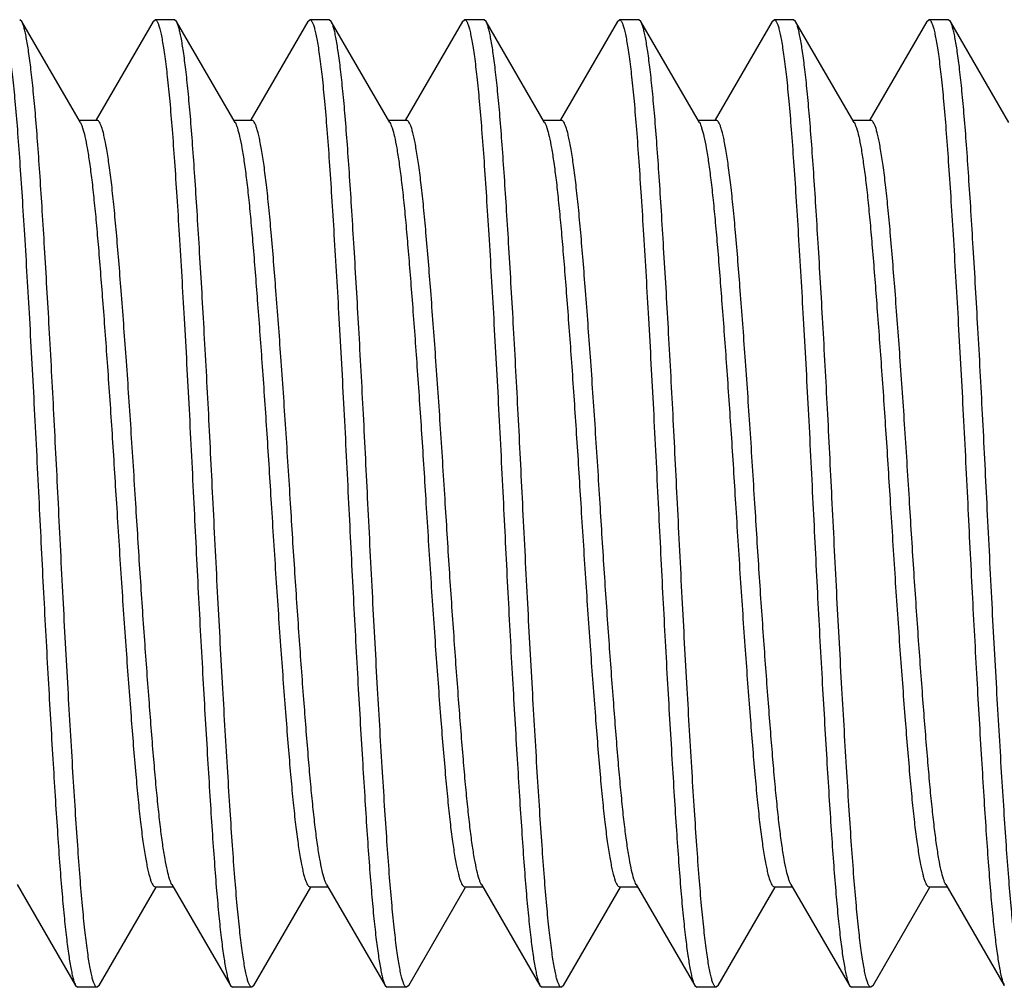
# Model space of a CAD drawing. Header units: millimetres. Extents: x 11.7 to 90.1, y 46 to 94.8.
# Tile 2 of 4: x 21.7 to 26.8, y 62.2 to 67.2. Entities that reach past the tile are written whole.
import ezdxf

# ---------------------------------------------------------------- set-up
doc = ezdxf.new("R2010")
doc.units = ezdxf.units.MM
doc.header["$LTSCALE"] = 9.129936
doc.layers.get('0').update_dxf_attribs({"linetype": 'CONTINUOUS'})

msp = doc.modelspace()

# ---------------------------------------------------------------- linework, layer by layer
at = {"color": 7}
for p, q in [((21.7262, 67.1915), (21.7155, 67.2008)), ((22.029, 66.6695), (21.7262, 67.1915)), ((22.4048, 67.1915), (22.1105, 66.6841)), ((22.4048, 67.1915), (22.4155, 67.2008)), ((22.5155, 67.2008), (22.4155, 67.2008)), ((22.5262, 67.1915), (22.5155, 67.2008)), ((22.829, 66.6695), (22.5262, 67.1915)), ((23.2048, 67.1915), (22.9105, 66.6841)), ((23.2048, 67.1915), (23.2155, 67.2008)), ((23.3155, 67.2008), (23.2155, 67.2008)), ((23.3262, 67.1915), (23.3155, 67.2008)), ((23.629, 66.6695), (23.3262, 67.1915)), ((24.0048, 67.1915), (23.7105, 66.6841)), ((24.0048, 67.1915), (24.0155, 67.2008)), ((24.1155, 67.2008), (24.0155, 67.2008)), ((24.1262, 67.1915), (24.1155, 67.2008)), ((24.429, 66.6695), (24.1262, 67.1915)), ((24.8048, 67.1915), (24.5105, 66.6841)), ((24.8048, 67.1915), (24.8155, 67.2008)), ((24.9155, 67.2008), (24.8155, 67.2008)), ((24.9262, 67.1915), (24.9155, 67.2008)), ((25.229, 66.6695), (24.9262, 67.1915)), ((25.6048, 67.1915), (25.3105, 66.6841)), ((25.6048, 67.1915), (25.6155, 67.2008)), ((25.7155, 67.2008), (25.6155, 67.2008)), ((25.7262, 67.1915), (25.7155, 67.2008)), ((26.029, 66.6695), (25.7262, 67.1915)), ((26.4048, 67.1915), (26.1105, 66.6841)), ((26.4048, 67.1915), (26.4155, 67.2008)), ((26.5155, 67.2008), (26.4155, 67.2008)), ((26.5262, 67.1915), (26.5155, 67.2008)), ((26.829, 66.6695), (26.5262, 67.1915)), ((22.0222, 66.6811), (22.1155, 66.6811)), ((22.8222, 66.6811), (22.9155, 66.6811)), ((23.6222, 66.6811), (23.7155, 66.6811)), ((24.4222, 66.6811), (24.5155, 66.6811)), ((25.2222, 66.6811), (25.3155, 66.6811)), ((26.0222, 66.6811), (26.1155, 66.6811)), ((21.702, 62.7321), (22.0048, 62.21)), ((22.1262, 62.21), (22.4205, 62.7175)), ((22.4155, 62.7204), (22.5088, 62.7204)), ((22.502, 62.7321), (22.8048, 62.21)), ((22.9262, 62.21), (23.2205, 62.7175)), ((23.2155, 62.7204), (23.3088, 62.7204)), ((23.302, 62.7321), (23.6048, 62.21)), ((23.7262, 62.21), (24.0205, 62.7175)), ((24.0155, 62.7204), (24.1088, 62.7204)), ((24.102, 62.7321), (24.4048, 62.21)), ((24.5262, 62.21), (24.8205, 62.7175)), ((24.8155, 62.7204), (24.9088, 62.7204)), ((24.902, 62.7321), (25.2048, 62.21)), ((25.3262, 62.21), (25.6205, 62.7175)), ((25.6155, 62.7204), (25.7088, 62.7204)), ((25.702, 62.7321), (26.0048, 62.21)), ((26.1262, 62.21), (26.4205, 62.7175)), ((26.4155, 62.7204), (26.5088, 62.7204)), ((26.502, 62.7321), (26.8048, 62.21)), ((22.0048, 62.21), (22.0155, 62.2008)), ((22.1155, 62.2008), (22.0155, 62.2008)), ((22.1262, 62.21), (22.1155, 62.2008)), ((22.8048, 62.21), (22.8155, 62.2008)), ((22.9155, 62.2008), (22.8155, 62.2008)), ((22.9262, 62.21), (22.9155, 62.2008)), ((23.6048, 62.21), (23.6155, 62.2008)), ((23.7155, 62.2008), (23.6155, 62.2008)), ((23.7262, 62.21), (23.7156, 62.2008)), ((24.4048, 62.21), (24.4155, 62.2008)), ((24.5155, 62.2008), (24.4155, 62.2008)), ((24.5262, 62.21), (24.5155, 62.2008)), ((25.2049, 62.21), (25.2155, 62.2008)), ((25.3155, 62.2008), (25.2155, 62.2008)), ((25.3262, 62.21), (25.3155, 62.2008)), ((26.0048, 62.21), (26.0155, 62.2008)), ((26.1155, 62.2008), (26.0155, 62.2008)), ((26.1262, 62.21), (26.1155, 62.2008))]:
    msp.add_line(p, q, dxfattribs=at)
for points, knots in [([(21.6155, 67.2008), (21.6177, 67.2008), (21.6214, 67.1984), (21.6249, 67.1937), (21.6294, 67.1858), (21.6347, 67.172), (21.6408, 67.1509), (21.6469, 67.124), (21.6532, 67.0913), (21.6596, 67.0528), (21.6686, 66.9903), (21.6795, 66.8986), (21.6919, 66.7729), (21.7041, 66.6272), (21.7161, 66.4629), (21.7281, 66.2817), (21.745, 66.0113), (21.7666, 65.6453), (21.7917, 65.1823), (21.8075, 64.8634), (21.8155, 64.7008)], [0, 0, 0, 0, 0.00269, 0.004614, 0.007034, 0.013492, 0.022194, 0.033171, 0.046424, 0.061938, 0.079679, 0.121686, 0.172079, 0.230389, 0.296074, 0.368509, 0.447006, 0.61913, 0.80584, 1, 1, 1, 1]), ([(21.9155, 64.7008), (21.9079, 64.8545), (21.893, 65.1568), (21.8692, 65.5972), (21.8488, 65.9474), (21.8328, 66.2085), (21.8213, 66.386), (21.81, 66.549), (21.7986, 66.6961), (21.7869, 66.826), (21.7751, 66.9376), (21.7632, 67.03), (21.7528, 67.0946), (21.7443, 67.136), (21.7385, 67.1593), (21.7328, 67.1774), (21.7285, 67.1875), (21.7262, 67.1915)], [0, 0, 0, 0, 0.184709, 0.363092, 0.529044, 0.605557, 0.676878, 0.742393, 0.801554, 0.853855, 0.898869, 0.936219, 0.965621, 0.977271, 0.986873, 0.994436, 1, 1, 1, 1]), ([(22.4155, 67.2008), (22.4177, 67.2008), (22.4214, 67.1984), (22.4249, 67.1937), (22.4294, 67.1858), (22.4347, 67.172), (22.4408, 67.1509), (22.4469, 67.124), (22.4532, 67.0913), (22.4596, 67.0528), (22.4686, 66.9903), (22.4795, 66.8986), (22.4919, 66.7729), (22.5041, 66.6272), (22.5161, 66.4629), (22.5281, 66.2817), (22.545, 66.0113), (22.5665, 65.6453), (22.5917, 65.1823), (22.6075, 64.8634), (22.6155, 64.7008)], [0, 0, 0, 0, 0.002692, 0.004616, 0.007037, 0.013495, 0.022198, 0.033174, 0.046427, 0.061941, 0.079682, 0.121689, 0.172082, 0.230392, 0.296076, 0.368511, 0.447008, 0.619131, 0.805841, 1, 1, 1, 1]), ([(22.7155, 64.7008), (22.7079, 64.8545), (22.693, 65.1568), (22.6692, 65.5972), (22.6488, 65.9474), (22.6328, 66.2085), (22.6213, 66.386), (22.61, 66.549), (22.5986, 66.6961), (22.5869, 66.826), (22.5751, 66.9376), (22.5632, 67.03), (22.5528, 67.0946), (22.5443, 67.136), (22.5385, 67.1593), (22.5328, 67.1774), (22.5285, 67.1875), (22.5262, 67.1915)], [0, 0, 0, 0, 0.184709, 0.363093, 0.529045, 0.605558, 0.676879, 0.742394, 0.801555, 0.853856, 0.898871, 0.936221, 0.965623, 0.977272, 0.986874, 0.994436, 1, 1, 1, 1]), ([(23.2155, 67.2008), (23.2177, 67.2008), (23.2214, 67.1984), (23.2249, 67.1937), (23.2294, 67.1858), (23.2347, 67.172), (23.2408, 67.1509), (23.2469, 67.124), (23.2532, 67.0913), (23.2596, 67.0528), (23.2686, 66.9903), (23.2795, 66.8986), (23.2919, 66.7729), (23.3041, 66.6272), (23.3161, 66.4629), (23.3281, 66.2817), (23.345, 66.0113), (23.3665, 65.6453), (23.3917, 65.1823), (23.4075, 64.8634), (23.4155, 64.7008)], [0, 0, 0, 0, 0.002692, 0.004616, 0.007037, 0.013496, 0.022198, 0.033174, 0.046428, 0.061942, 0.079682, 0.121689, 0.172081, 0.230392, 0.296076, 0.368511, 0.447008, 0.619131, 0.805841, 1, 1, 1, 1]), ([(23.5155, 64.7008), (23.5079, 64.8545), (23.493, 65.1568), (23.4692, 65.5972), (23.4487, 65.9474), (23.4328, 66.2085), (23.4213, 66.386), (23.41, 66.549), (23.3986, 66.6961), (23.3869, 66.826), (23.3751, 66.9376), (23.3632, 67.03), (23.3528, 67.0946), (23.3443, 67.136), (23.3385, 67.1593), (23.3328, 67.1774), (23.3285, 67.1875), (23.3262, 67.1915)], [0, 0, 0, 0, 0.184709, 0.363092, 0.529045, 0.605558, 0.676879, 0.742394, 0.801555, 0.853856, 0.898871, 0.936221, 0.965623, 0.977272, 0.986874, 0.994436, 1, 1, 1, 1]), ([(24.0155, 67.2008), (24.0177, 67.2008), (24.0214, 67.1984), (24.0249, 67.1937), (24.0294, 67.1858), (24.0347, 67.172), (24.0408, 67.1509), (24.0469, 67.124), (24.0532, 67.0913), (24.0596, 67.0528), (24.0686, 66.9903), (24.0795, 66.8986), (24.0919, 66.7729), (24.1041, 66.6272), (24.1161, 66.4629), (24.1281, 66.2817), (24.145, 66.0113), (24.1665, 65.6453), (24.1917, 65.1823), (24.2075, 64.8634), (24.2155, 64.7008)], [0, 0, 0, 0, 0.002693, 0.004618, 0.007038, 0.013496, 0.022198, 0.033174, 0.046427, 0.061941, 0.079682, 0.121688, 0.172081, 0.230391, 0.296076, 0.368511, 0.447008, 0.619131, 0.805841, 1, 1, 1, 1]), ([(24.3155, 64.7008), (24.3079, 64.8545), (24.293, 65.1568), (24.2692, 65.5972), (24.2487, 65.9474), (24.2328, 66.2085), (24.2213, 66.386), (24.21, 66.549), (24.1986, 66.6961), (24.1869, 66.826), (24.1751, 66.9376), (24.1632, 67.03), (24.1528, 67.0946), (24.1443, 67.136), (24.1385, 67.1593), (24.1328, 67.1774), (24.1285, 67.1875), (24.1262, 67.1915)], [0, 0, 0, 0, 0.184709, 0.363092, 0.529044, 0.605558, 0.676878, 0.742393, 0.801554, 0.853855, 0.89887, 0.93622, 0.965622, 0.977272, 0.986874, 0.994436, 1, 1, 1, 1]), ([(24.8155, 67.2008), (24.8177, 67.2008), (24.8214, 67.1984), (24.8249, 67.1937), (24.8294, 67.1858), (24.8347, 67.172), (24.8408, 67.1509), (24.8469, 67.124), (24.8532, 67.0913), (24.8596, 67.0528), (24.8686, 66.9903), (24.8795, 66.8986), (24.8919, 66.7729), (24.9041, 66.6272), (24.9161, 66.4629), (24.9281, 66.2817), (24.945, 66.0113), (24.9665, 65.6453), (24.9917, 65.1823), (25.0075, 64.8634), (25.0155, 64.7008)], [0, 0, 0, 0, 0.002692, 0.004616, 0.007037, 0.013496, 0.022198, 0.033174, 0.046428, 0.061942, 0.079682, 0.121689, 0.172081, 0.230392, 0.296076, 0.368511, 0.447008, 0.619131, 0.805841, 1, 1, 1, 1]), ([(25.1155, 64.7008), (25.1079, 64.8545), (25.093, 65.1568), (25.0692, 65.5972), (25.0487, 65.9474), (25.0328, 66.2085), (25.0213, 66.386), (25.01, 66.549), (24.9986, 66.6961), (24.9869, 66.826), (24.9751, 66.9376), (24.9632, 67.03), (24.9528, 67.0946), (24.9443, 67.136), (24.9385, 67.1593), (24.9328, 67.1774), (24.9285, 67.1875), (24.9262, 67.1915)], [0, 0, 0, 0, 0.184709, 0.363092, 0.529045, 0.605558, 0.676879, 0.742394, 0.801555, 0.853856, 0.89887, 0.93622, 0.965622, 0.977272, 0.986874, 0.994436, 1, 1, 1, 1]), ([(25.6155, 67.2008), (25.6177, 67.2008), (25.6214, 67.1984), (25.6249, 67.1937), (25.6294, 67.1858), (25.6347, 67.172), (25.6408, 67.1509), (25.6469, 67.124), (25.6532, 67.0913), (25.6596, 67.0528), (25.6686, 66.9903), (25.6795, 66.8986), (25.6919, 66.7729), (25.7041, 66.6272), (25.7161, 66.4629), (25.7281, 66.2817), (25.745, 66.0113), (25.7665, 65.6453), (25.7917, 65.1823), (25.8075, 64.8634), (25.8155, 64.7008)], [0, 0, 0, 0, 0.002692, 0.004616, 0.007037, 0.013495, 0.022198, 0.033174, 0.046427, 0.061941, 0.079682, 0.121689, 0.172081, 0.230391, 0.296076, 0.368511, 0.447008, 0.619131, 0.805841, 1, 1, 1, 1]), ([(25.9155, 64.7008), (25.9079, 64.8545), (25.893, 65.1568), (25.8692, 65.5972), (25.8487, 65.9474), (25.8328, 66.2085), (25.8213, 66.386), (25.81, 66.549), (25.7986, 66.6961), (25.7869, 66.826), (25.7751, 66.9376), (25.7632, 67.03), (25.7528, 67.0946), (25.7443, 67.136), (25.7385, 67.1593), (25.7328, 67.1774), (25.7285, 67.1875), (25.7262, 67.1915)], [0, 0, 0, 0, 0.184709, 0.363093, 0.529045, 0.605558, 0.676879, 0.742394, 0.801556, 0.853856, 0.898871, 0.936221, 0.965623, 0.977272, 0.986874, 0.994436, 1, 1, 1, 1]), ([(26.4155, 67.2008), (26.4177, 67.2008), (26.4214, 67.1984), (26.4249, 67.1937), (26.4294, 67.1858), (26.4347, 67.172), (26.4408, 67.1509), (26.4469, 67.124), (26.4532, 67.0913), (26.4596, 67.0528), (26.4686, 66.9903), (26.4795, 66.8986), (26.4919, 66.7729), (26.5041, 66.6272), (26.5161, 66.4629), (26.5281, 66.2817), (26.545, 66.0113), (26.5665, 65.6453), (26.5917, 65.1823), (26.6075, 64.8634), (26.6155, 64.7008)], [0, 0, 0, 0, 0.002692, 0.004616, 0.007037, 0.013495, 0.022197, 0.033174, 0.046427, 0.061941, 0.079682, 0.121688, 0.172081, 0.230391, 0.296076, 0.368511, 0.447008, 0.619131, 0.805841, 1, 1, 1, 1]), ([(26.7155, 64.7008), (26.7079, 64.8545), (26.693, 65.1568), (26.6692, 65.5972), (26.6487, 65.9474), (26.6328, 66.2085), (26.6213, 66.386), (26.61, 66.549), (26.5986, 66.6961), (26.5869, 66.826), (26.5751, 66.9376), (26.5632, 67.03), (26.5528, 67.0946), (26.5443, 67.136), (26.5385, 67.1593), (26.5328, 67.1774), (26.5285, 67.1875), (26.5262, 67.1915)], [0, 0, 0, 0, 0.184709, 0.363092, 0.529044, 0.605557, 0.676878, 0.742393, 0.801554, 0.853855, 0.89887, 0.936219, 0.965621, 0.977272, 0.986874, 0.994436, 1, 1, 1, 1]), ([(22.3155, 64.7008), (22.3075, 64.8296), (22.2917, 65.0822), (22.2666, 65.449), (22.245, 65.7389), (22.2281, 65.9531), (22.2161, 66.0966), (22.2041, 66.2268), (22.192, 66.3422), (22.1795, 66.4419), (22.1685, 66.5145), (22.1595, 66.564), (22.1532, 66.5944), (22.1469, 66.6204), (22.1407, 66.6417), (22.1345, 66.6586), (22.1282, 66.672), (22.1207, 66.6811), (22.1155, 66.6811)], [0, 0, 0, 0, 0.193729, 0.380047, 0.551832, 0.630188, 0.70251, 0.768105, 0.826371, 0.87676, 0.918831, 0.936625, 0.952213, 0.965571, 0.976686, 0.985562, 0.992261, 1, 1, 1, 1]), ([(23.1155, 64.7008), (23.1075, 64.8296), (23.0917, 65.0822), (23.0666, 65.449), (23.0414, 65.787), (23.0209, 66.0447), (23.0041, 66.2268), (22.992, 66.3422), (22.9795, 66.4419), (22.9685, 66.5145), (22.9595, 66.564), (22.9532, 66.5944), (22.9469, 66.6204), (22.9408, 66.6417), (22.9345, 66.6586), (22.9282, 66.672), (22.9206, 66.6811), (22.9155, 66.6811)], [0, 0, 0, 0, 0.193726, 0.380042, 0.551825, 0.702501, 0.768095, 0.82636, 0.876748, 0.918817, 0.936611, 0.952198, 0.965556, 0.976671, 0.985548, 0.992252, 1, 1, 1, 1]), ([(23.9155, 64.7008), (23.9075, 64.8296), (23.8917, 65.0822), (23.8666, 65.449), (23.8414, 65.787), (23.8209, 66.0447), (23.8041, 66.2268), (23.792, 66.3422), (23.7795, 66.4419), (23.7685, 66.5145), (23.7595, 66.564), (23.7532, 66.5944), (23.7469, 66.6204), (23.7408, 66.6417), (23.7345, 66.6586), (23.7281, 66.672), (23.7206, 66.6811), (23.7155, 66.6811)], [0, 0, 0, 0, 0.193726, 0.380042, 0.551825, 0.7025, 0.768094, 0.826359, 0.876747, 0.918817, 0.93661, 0.952197, 0.965555, 0.97667, 0.985548, 0.992251, 1, 1, 1, 1]), ([(24.7155, 64.7008), (24.7075, 64.8296), (24.6917, 65.0822), (24.6666, 65.449), (24.645, 65.7389), (24.6281, 65.9531), (24.6161, 66.0966), (24.6041, 66.2268), (24.592, 66.3422), (24.5795, 66.4419), (24.5685, 66.5145), (24.5595, 66.564), (24.5532, 66.5944), (24.5469, 66.6204), (24.5408, 66.6417), (24.5345, 66.6586), (24.5282, 66.672), (24.5207, 66.6811), (24.5155, 66.6811)], [0, 0, 0, 0, 0.193728, 0.380045, 0.551829, 0.630185, 0.702507, 0.768101, 0.826367, 0.876755, 0.918826, 0.936619, 0.952207, 0.965565, 0.976679, 0.985556, 0.992257, 1, 1, 1, 1]), ([(25.5155, 64.7008), (25.5075, 64.8296), (25.4917, 65.0822), (25.4666, 65.449), (25.4414, 65.787), (25.4209, 66.0447), (25.4041, 66.2268), (25.392, 66.3422), (25.3795, 66.4419), (25.3685, 66.5145), (25.3595, 66.564), (25.3532, 66.5944), (25.3469, 66.6204), (25.3408, 66.6417), (25.3345, 66.6586), (25.3281, 66.672), (25.3206, 66.6811), (25.3155, 66.6811)], [0, 0, 0, 0, 0.193726, 0.380042, 0.551824, 0.7025, 0.768094, 0.826359, 0.876747, 0.918816, 0.93661, 0.952196, 0.965554, 0.976669, 0.985547, 0.992251, 1, 1, 1, 1]), ([(26.3155, 64.7008), (26.3075, 64.8296), (26.2917, 65.0822), (26.2666, 65.449), (26.2414, 65.787), (26.2209, 66.0447), (26.2041, 66.2268), (26.192, 66.3422), (26.1795, 66.4419), (26.1685, 66.5145), (26.1595, 66.564), (26.1532, 66.5944), (26.1469, 66.6204), (26.1408, 66.6417), (26.1346, 66.6586), (26.1282, 66.672), (26.1207, 66.6811), (26.1155, 66.6811)], [0, 0, 0, 0, 0.193727, 0.380044, 0.551827, 0.702503, 0.768098, 0.826363, 0.876752, 0.918822, 0.936615, 0.952201, 0.965558, 0.976672, 0.985548, 0.992251, 1, 1, 1, 1]), ([(22.029, 66.6694), (22.0312, 66.6656), (22.0354, 66.6565), (22.0438, 66.6327), (22.0539, 66.5927), (22.0655, 66.5329), (22.0772, 66.4579), (22.0889, 66.3682), (22.1003, 66.2646), (22.1115, 66.148), (22.127, 65.9694), (22.1463, 65.7216), (22.1699, 65.4008), (22.1933, 65.0568), (22.208, 64.8207), (22.2155, 64.7008)], [0, 0, 0, 0, 0.006651, 0.015218, 0.038228, 0.069035, 0.107467, 0.153233, 0.205986, 0.265302, 0.330706, 0.477593, 0.641794, 0.817886, 1, 1, 1, 1]), ([(22.829, 66.6694), (22.8312, 66.6656), (22.8354, 66.6565), (22.8438, 66.6327), (22.8539, 66.5927), (22.8655, 66.5329), (22.8772, 66.4579), (22.8889, 66.3682), (22.9003, 66.2646), (22.9115, 66.148), (22.927, 65.9694), (22.9463, 65.7216), (22.9699, 65.4008), (22.9933, 65.0568), (23.008, 64.8207), (23.0155, 64.7008)], [0, 0, 0, 0, 0.006652, 0.015218, 0.038228, 0.069035, 0.107468, 0.153234, 0.205987, 0.265303, 0.330707, 0.477594, 0.641795, 0.817887, 1, 1, 1, 1]), ([(23.629, 66.6694), (23.6312, 66.6656), (23.6354, 66.6565), (23.6438, 66.6327), (23.6539, 66.5927), (23.6655, 66.5329), (23.6772, 66.4579), (23.6889, 66.3682), (23.7003, 66.2646), (23.7115, 66.148), (23.7227, 66.0193), (23.734, 65.8796), (23.7498, 65.6749), (23.7699, 65.4008), (23.7933, 65.0568), (23.808, 64.8207), (23.8155, 64.7008)], [0, 0, 0, 0, 0.006652, 0.015219, 0.038228, 0.069034, 0.107466, 0.153232, 0.205986, 0.265302, 0.330706, 0.401663, 0.477593, 0.641795, 0.817886, 1, 1, 1, 1]), ([(24.429, 66.6694), (24.4312, 66.6656), (24.4354, 66.6565), (24.4438, 66.6327), (24.4539, 66.5927), (24.4655, 66.5329), (24.4772, 66.4579), (24.4889, 66.3682), (24.5003, 66.2646), (24.5115, 66.148), (24.5227, 66.0193), (24.534, 65.8796), (24.5498, 65.6749), (24.5699, 65.4008), (24.5933, 65.0568), (24.608, 64.8207), (24.6155, 64.7008)], [0, 0, 0, 0, 0.006651, 0.015217, 0.038228, 0.069035, 0.107468, 0.153233, 0.205987, 0.265302, 0.330706, 0.401664, 0.477593, 0.641795, 0.817887, 1, 1, 1, 1]), ([(25.229, 66.6694), (25.2312, 66.6656), (25.2354, 66.6565), (25.2438, 66.6327), (25.2539, 66.5927), (25.2655, 66.5329), (25.2772, 66.4579), (25.2889, 66.3682), (25.3003, 66.2646), (25.3115, 66.148), (25.327, 65.9694), (25.3464, 65.7216), (25.3699, 65.4008), (25.3933, 65.0568), (25.408, 64.8207), (25.4155, 64.7008)], [0, 0, 0, 0, 0.00665, 0.015216, 0.038226, 0.069033, 0.107466, 0.153232, 0.205985, 0.265301, 0.330705, 0.477592, 0.641794, 0.817886, 1, 1, 1, 1]), ([(26.029, 66.6694), (26.0312, 66.6656), (26.0354, 66.6565), (26.0438, 66.6327), (26.0539, 66.5927), (26.0655, 66.5329), (26.0772, 66.4579), (26.0889, 66.3682), (26.1003, 66.2646), (26.1115, 66.148), (26.127, 65.9694), (26.1463, 65.7216), (26.1699, 65.4008), (26.1933, 65.0568), (26.208, 64.8207), (26.2155, 64.7008)], [0, 0, 0, 0, 0.006652, 0.015219, 0.038228, 0.069034, 0.107467, 0.153234, 0.205987, 0.265303, 0.330707, 0.477594, 0.641795, 0.817887, 1, 1, 1, 1]), ([(21.8155, 64.7008), (21.8231, 64.547), (21.838, 64.2447), (21.8618, 63.8043), (21.8823, 63.4541), (21.8983, 63.193), (21.9097, 63.0155), (21.921, 62.8525), (21.9324, 62.7054), (21.9441, 62.5755), (21.956, 62.4639), (21.9679, 62.3715), (21.9783, 62.3069), (21.9868, 62.2656), (21.9925, 62.2422), (21.9982, 62.2242), (22.0025, 62.214), (22.0048, 62.21)], [0, 0, 0, 0, 0.184709, 0.363093, 0.529045, 0.605558, 0.676879, 0.742394, 0.801556, 0.853856, 0.898871, 0.936221, 0.965623, 0.977273, 0.986874, 0.994436, 1, 1, 1, 1]), ([(22.1156, 62.2008), (22.1133, 62.2008), (22.1096, 62.2032), (22.1061, 62.2078), (22.1016, 62.2157), (22.0963, 62.2295), (22.0903, 62.2506), (22.0841, 62.2775), (22.0778, 62.3103), (22.0715, 62.3487), (22.0625, 62.4112), (22.0515, 62.5029), (22.0391, 62.6287), (22.0269, 62.7744), (22.015, 62.9386), (22.0029, 63.1199), (21.986, 63.3902), (21.9645, 63.7562), (21.9393, 64.2192), (21.9236, 64.5382), (21.9155, 64.7008)], [0, 0, 0, 0, 0.002694, 0.004618, 0.007039, 0.013497, 0.022199, 0.033175, 0.046428, 0.061942, 0.079682, 0.121689, 0.172082, 0.230392, 0.296076, 0.368511, 0.447008, 0.619131, 0.805841, 1, 1, 1, 1]), ([(22.2155, 64.7008), (22.2236, 64.572), (22.2393, 64.3193), (22.2645, 63.9525), (22.2896, 63.6145), (22.3102, 63.3569), (22.327, 63.1747), (22.3391, 63.0593), (22.3515, 62.9596), (22.3625, 62.887), (22.3715, 62.8376), (22.3778, 62.8071), (22.3841, 62.7811), (22.3903, 62.7598), (22.3965, 62.7429), (22.4029, 62.7295), (22.4104, 62.7204), (22.4155, 62.7204)], [0, 0, 0, 0, 0.193728, 0.380045, 0.551829, 0.702507, 0.768101, 0.826366, 0.876755, 0.918825, 0.936619, 0.952206, 0.965564, 0.976679, 0.985555, 0.992256, 1, 1, 1, 1]), ([(22.502, 62.7321), (22.4998, 62.7359), (22.4956, 62.745), (22.4872, 62.7688), (22.4771, 62.8088), (22.4655, 62.8686), (22.4538, 62.9437), (22.4422, 63.0333), (22.4308, 63.1369), (22.4195, 63.2535), (22.404, 63.4321), (22.3847, 63.6799), (22.3611, 64.0007), (22.3377, 64.3448), (22.323, 64.5808), (22.3155, 64.7008)], [0, 0, 0, 0, 0.006651, 0.015218, 0.038229, 0.069036, 0.107468, 0.153234, 0.205987, 0.265303, 0.330707, 0.477594, 0.641795, 0.817887, 1, 1, 1, 1]), ([(22.6155, 64.7008), (22.6231, 64.547), (22.638, 64.2447), (22.6618, 63.8043), (22.6823, 63.4541), (22.6983, 63.193), (22.7097, 63.0155), (22.721, 62.8525), (22.7324, 62.7054), (22.7441, 62.5755), (22.756, 62.4639), (22.7679, 62.3715), (22.7783, 62.3069), (22.7868, 62.2656), (22.7925, 62.2422), (22.7982, 62.2242), (22.8025, 62.214), (22.8048, 62.21)], [0, 0, 0, 0, 0.184709, 0.363093, 0.529045, 0.605559, 0.67688, 0.742394, 0.801556, 0.853856, 0.898871, 0.936221, 0.965623, 0.977273, 0.986874, 0.994436, 1, 1, 1, 1]), ([(22.9155, 62.2008), (22.9133, 62.2008), (22.9096, 62.2032), (22.9061, 62.2078), (22.9016, 62.2157), (22.8963, 62.2295), (22.8903, 62.2506), (22.8841, 62.2775), (22.8778, 62.3103), (22.8715, 62.3487), (22.8625, 62.4112), (22.8515, 62.5029), (22.8391, 62.6287), (22.8269, 62.7744), (22.815, 62.9386), (22.8029, 63.1199), (22.786, 63.3902), (22.7645, 63.7562), (22.7393, 64.2192), (22.7236, 64.5382), (22.7155, 64.7008)], [0, 0, 0, 0, 0.002693, 0.004618, 0.007038, 0.013497, 0.022198, 0.033174, 0.046427, 0.061941, 0.079682, 0.121689, 0.172081, 0.230391, 0.296076, 0.368511, 0.447008, 0.619131, 0.805841, 1, 1, 1, 1]), ([(23.0155, 64.7008), (23.0236, 64.572), (23.0393, 64.3193), (23.0645, 63.9525), (23.086, 63.6626), (23.1029, 63.4484), (23.115, 63.3049), (23.127, 63.1747), (23.1391, 63.0593), (23.1515, 62.9596), (23.1625, 62.887), (23.1715, 62.8376), (23.1779, 62.8071), (23.1842, 62.7811), (23.1903, 62.7598), (23.1965, 62.7429), (23.2029, 62.7295), (23.2104, 62.7204), (23.2155, 62.7204)], [0, 0, 0, 0, 0.193729, 0.380048, 0.551833, 0.63019, 0.702512, 0.768107, 0.826372, 0.876761, 0.918831, 0.936626, 0.952214, 0.965573, 0.976687, 0.985563, 0.992262, 1, 1, 1, 1]), ([(23.302, 62.7321), (23.2998, 62.7359), (23.2956, 62.745), (23.2872, 62.7688), (23.2772, 62.8088), (23.2655, 62.8686), (23.2538, 62.9437), (23.2422, 63.0333), (23.2308, 63.1369), (23.2195, 63.2535), (23.204, 63.4321), (23.1847, 63.6799), (23.1611, 64.0007), (23.1377, 64.3448), (23.123, 64.5808), (23.1155, 64.7008)], [0, 0, 0, 0, 0.006649, 0.015214, 0.038224, 0.069031, 0.107464, 0.15323, 0.205984, 0.2653, 0.330704, 0.477591, 0.641793, 0.817886, 1, 1, 1, 1]), ([(23.4155, 64.7008), (23.4231, 64.547), (23.438, 64.2447), (23.4618, 63.8043), (23.4823, 63.4541), (23.4983, 63.193), (23.5097, 63.0155), (23.521, 62.8525), (23.5324, 62.7054), (23.5441, 62.5755), (23.556, 62.4639), (23.5679, 62.3715), (23.5783, 62.3069), (23.5868, 62.2656), (23.5925, 62.2422), (23.5982, 62.2242), (23.6025, 62.214), (23.6048, 62.21)], [0, 0, 0, 0, 0.184709, 0.363093, 0.529045, 0.605558, 0.676879, 0.742394, 0.801556, 0.853856, 0.898871, 0.936221, 0.965623, 0.977273, 0.986874, 0.994436, 1, 1, 1, 1]), ([(23.7156, 62.2008), (23.7133, 62.2008), (23.7096, 62.2032), (23.7061, 62.2078), (23.7016, 62.2157), (23.6964, 62.2295), (23.6903, 62.2506), (23.6841, 62.2775), (23.6778, 62.3103), (23.6715, 62.3487), (23.6625, 62.4112), (23.6515, 62.5029), (23.6391, 62.6287), (23.6269, 62.7744), (23.615, 62.9386), (23.6029, 63.1199), (23.586, 63.3902), (23.5645, 63.7562), (23.5393, 64.2192), (23.5236, 64.5382), (23.5155, 64.7008)], [0, 0, 0, 0, 0.002693, 0.004617, 0.007038, 0.013496, 0.022198, 0.033175, 0.046428, 0.061942, 0.079682, 0.121689, 0.172082, 0.230392, 0.296077, 0.368511, 0.447008, 0.619131, 0.805841, 1, 1, 1, 1]), ([(23.8155, 64.7008), (23.8236, 64.572), (23.8393, 64.3193), (23.8645, 63.9525), (23.8896, 63.6145), (23.9102, 63.3569), (23.9269, 63.1747), (23.9391, 63.0593), (23.9515, 62.9596), (23.9625, 62.887), (23.9715, 62.8376), (23.9779, 62.8071), (23.9842, 62.7811), (23.9903, 62.7598), (23.9965, 62.7429), (24.0029, 62.7295), (24.0104, 62.7204), (24.0155, 62.7204)], [0, 0, 0, 0, 0.193728, 0.380045, 0.551829, 0.702506, 0.7681, 0.826366, 0.876754, 0.918825, 0.936619, 0.952206, 0.965564, 0.976679, 0.985555, 0.992257, 1, 1, 1, 1]), ([(24.102, 62.7321), (24.0998, 62.7359), (24.0956, 62.745), (24.0872, 62.7688), (24.0772, 62.8088), (24.0655, 62.8686), (24.0538, 62.9437), (24.0422, 63.0333), (24.0308, 63.1369), (24.0195, 63.2535), (24.004, 63.4321), (23.9847, 63.6799), (23.9611, 64.0007), (23.9377, 64.3448), (23.923, 64.5808), (23.9155, 64.7008)], [0, 0, 0, 0, 0.006649, 0.015214, 0.038223, 0.06903, 0.107464, 0.15323, 0.205983, 0.265299, 0.330703, 0.47759, 0.641793, 0.817886, 1, 1, 1, 1]), ([(24.2155, 64.7008), (24.2231, 64.547), (24.238, 64.2447), (24.2618, 63.8043), (24.2823, 63.4541), (24.2983, 63.193), (24.3097, 63.0155), (24.321, 62.8525), (24.3324, 62.7054), (24.3441, 62.5755), (24.356, 62.4639), (24.3679, 62.3715), (24.3783, 62.3069), (24.3868, 62.2656), (24.3925, 62.2422), (24.3982, 62.2242), (24.4025, 62.214), (24.4048, 62.21)], [0, 0, 0, 0, 0.184709, 0.363093, 0.529045, 0.605558, 0.676879, 0.742394, 0.801556, 0.853856, 0.898871, 0.936221, 0.965623, 0.977273, 0.986874, 0.994436, 1, 1, 1, 1]), ([(24.5156, 62.2008), (24.5133, 62.2008), (24.5096, 62.2032), (24.5061, 62.2078), (24.5016, 62.2157), (24.4964, 62.2295), (24.4903, 62.2506), (24.4841, 62.2775), (24.4778, 62.3103), (24.4715, 62.3487), (24.4625, 62.4112), (24.4515, 62.5029), (24.4391, 62.6287), (24.4269, 62.7744), (24.415, 62.9386), (24.4029, 63.1199), (24.386, 63.3902), (24.3645, 63.7562), (24.3393, 64.2192), (24.3236, 64.5382), (24.3155, 64.7008)], [0, 0, 0, 0, 0.00269, 0.004613, 0.007034, 0.013492, 0.022195, 0.033171, 0.046425, 0.061939, 0.079679, 0.121686, 0.172079, 0.230389, 0.296074, 0.368509, 0.447006, 0.61913, 0.80584, 1, 1, 1, 1]), ([(24.6155, 64.7008), (24.6236, 64.572), (24.6393, 64.3193), (24.6645, 63.9525), (24.6897, 63.6145), (24.7101, 63.3568), (24.7269, 63.1747), (24.7391, 63.0593), (24.7515, 62.9596), (24.7625, 62.887), (24.7715, 62.8376), (24.7778, 62.8071), (24.7841, 62.7811), (24.7902, 62.7598), (24.7965, 62.7429), (24.8029, 62.7295), (24.8104, 62.7204), (24.8155, 62.7204)], [0, 0, 0, 0, 0.193725, 0.38004, 0.551822, 0.702497, 0.768091, 0.826355, 0.876743, 0.918812, 0.936605, 0.95219, 0.965548, 0.976662, 0.98554, 0.992245, 1, 1, 1, 1]), ([(24.902, 62.7321), (24.8998, 62.7359), (24.8956, 62.745), (24.8872, 62.7688), (24.8771, 62.8088), (24.8655, 62.8686), (24.8538, 62.9437), (24.8422, 63.0333), (24.8308, 63.1369), (24.8195, 63.2535), (24.804, 63.4321), (24.7847, 63.6799), (24.7611, 64.0007), (24.7377, 64.3448), (24.723, 64.5808), (24.7155, 64.7008)], [0, 0, 0, 0, 0.006651, 0.015218, 0.038228, 0.069035, 0.107467, 0.153233, 0.205986, 0.265302, 0.330706, 0.477593, 0.641795, 0.817886, 1, 1, 1, 1]), ([(25.0155, 64.7008), (25.0231, 64.547), (25.038, 64.2447), (25.0618, 63.8043), (25.0823, 63.4541), (25.0983, 63.193), (25.1097, 63.0155), (25.121, 62.8525), (25.1324, 62.7054), (25.1441, 62.5755), (25.156, 62.4639), (25.1679, 62.3715), (25.1783, 62.3069), (25.1868, 62.2656), (25.1926, 62.2422), (25.1982, 62.2242), (25.2025, 62.214), (25.2049, 62.21)], [0, 0, 0, 0, 0.184709, 0.363092, 0.529044, 0.605558, 0.676878, 0.742393, 0.801554, 0.853855, 0.89887, 0.936219, 0.965621, 0.977272, 0.986873, 0.994436, 1, 1, 1, 1]), ([(25.3156, 62.2008), (25.3133, 62.2008), (25.3096, 62.2032), (25.3061, 62.2078), (25.3016, 62.2157), (25.2963, 62.2295), (25.2903, 62.2506), (25.2841, 62.2775), (25.2778, 62.3103), (25.2715, 62.3487), (25.2625, 62.4112), (25.2515, 62.5029), (25.2391, 62.6287), (25.227, 62.7744), (25.215, 62.9386), (25.2029, 63.1199), (25.186, 63.3902), (25.1645, 63.7562), (25.1393, 64.2192), (25.1236, 64.5382), (25.1155, 64.7008)], [0, 0, 0, 0, 0.002694, 0.004618, 0.007039, 0.013497, 0.022199, 0.033175, 0.046428, 0.061942, 0.079682, 0.121689, 0.172082, 0.230392, 0.296076, 0.368511, 0.447008, 0.619131, 0.805841, 1, 1, 1, 1]), ([(25.4155, 64.7008), (25.4236, 64.572), (25.4393, 64.3193), (25.4645, 63.9525), (25.4896, 63.6145), (25.5102, 63.3569), (25.527, 63.1747), (25.5391, 63.0593), (25.5515, 62.9596), (25.5625, 62.887), (25.5715, 62.8376), (25.5779, 62.8071), (25.5842, 62.7811), (25.5903, 62.7598), (25.5965, 62.7429), (25.6029, 62.7295), (25.6104, 62.7204), (25.6155, 62.7204)], [0, 0, 0, 0, 0.193729, 0.380047, 0.551832, 0.70251, 0.768105, 0.826371, 0.876759, 0.91883, 0.936624, 0.952212, 0.965571, 0.976686, 0.985561, 0.992261, 1, 1, 1, 1]), ([(25.702, 62.7321), (25.6998, 62.7359), (25.6956, 62.745), (25.6872, 62.7688), (25.6771, 62.8088), (25.6655, 62.8686), (25.6538, 62.9437), (25.6422, 63.0333), (25.6308, 63.1369), (25.6195, 63.2535), (25.6083, 63.3822), (25.5971, 63.5219), (25.5812, 63.7267), (25.5611, 64.0007), (25.5377, 64.3448), (25.523, 64.5808), (25.5155, 64.7008)], [0, 0, 0, 0, 0.006651, 0.015218, 0.038228, 0.069035, 0.107467, 0.153233, 0.205986, 0.265302, 0.330706, 0.401664, 0.477593, 0.641795, 0.817886, 1, 1, 1, 1]), ([(25.8155, 64.7008), (25.8231, 64.547), (25.838, 64.2447), (25.8618, 63.8043), (25.8823, 63.4541), (25.8983, 63.193), (25.9097, 63.0155), (25.921, 62.8525), (25.9324, 62.7054), (25.9441, 62.5755), (25.956, 62.4639), (25.9679, 62.3715), (25.9783, 62.3069), (25.9868, 62.2656), (25.9925, 62.2422), (25.9982, 62.2242), (26.0025, 62.214), (26.0048, 62.21)], [0, 0, 0, 0, 0.184709, 0.363093, 0.529045, 0.605558, 0.676879, 0.742394, 0.801556, 0.853856, 0.898871, 0.936221, 0.965623, 0.977273, 0.986874, 0.994436, 1, 1, 1, 1]), ([(26.1155, 62.2008), (26.1133, 62.2008), (26.1096, 62.2032), (26.1061, 62.2078), (26.1016, 62.2157), (26.0964, 62.2295), (26.0903, 62.2506), (26.0841, 62.2775), (26.0778, 62.3103), (26.0715, 62.3487), (26.0625, 62.4112), (26.0515, 62.5029), (26.0391, 62.6287), (26.0269, 62.7744), (26.015, 62.9386), (26.0029, 63.1199), (25.986, 63.3902), (25.9645, 63.7562), (25.9393, 64.2192), (25.9236, 64.5382), (25.9155, 64.7008)], [0, 0, 0, 0, 0.002691, 0.004614, 0.007034, 0.013492, 0.022195, 0.033171, 0.046424, 0.061938, 0.079679, 0.121686, 0.172079, 0.230389, 0.296074, 0.368509, 0.447006, 0.61913, 0.80584, 1, 1, 1, 1]), ([(26.2155, 64.7008), (26.2236, 64.572), (26.2393, 64.3193), (26.2645, 63.9525), (26.2896, 63.6145), (26.3102, 63.3568), (26.3269, 63.1747), (26.3391, 63.0593), (26.3515, 62.9596), (26.3625, 62.887), (26.3715, 62.8376), (26.3779, 62.8071), (26.3842, 62.7811), (26.3903, 62.7598), (26.3965, 62.7429), (26.4029, 62.7295), (26.4104, 62.7204), (26.4155, 62.7204)], [0, 0, 0, 0, 0.193728, 0.380045, 0.551829, 0.702506, 0.768101, 0.826367, 0.876755, 0.918825, 0.936619, 0.952206, 0.965565, 0.97668, 0.985557, 0.992258, 1, 1, 1, 1]), ([(26.502, 62.7321), (26.4998, 62.7359), (26.4956, 62.745), (26.4872, 62.7688), (26.4772, 62.8088), (26.4655, 62.8686), (26.4538, 62.9437), (26.4422, 63.0333), (26.4308, 63.1369), (26.4195, 63.2535), (26.404, 63.4321), (26.3847, 63.6799), (26.3611, 64.0007), (26.3377, 64.3448), (26.323, 64.5808), (26.3155, 64.7008)], [0, 0, 0, 0, 0.006649, 0.015215, 0.038224, 0.069032, 0.107465, 0.153231, 0.205984, 0.2653, 0.330704, 0.477592, 0.641794, 0.817886, 1, 1, 1, 1]), ([(26.6155, 64.7008), (26.6231, 64.547), (26.638, 64.2447), (26.6618, 63.8043), (26.6823, 63.4541), (26.6983, 63.193), (26.7097, 63.0155), (26.721, 62.8525), (26.7325, 62.7054), (26.7441, 62.5755), (26.756, 62.4639), (26.7679, 62.3715), (26.7783, 62.3069), (26.7868, 62.2656), (26.7925, 62.2422), (26.7982, 62.2242), (26.8025, 62.214), (26.8048, 62.21)], [0, 0, 0, 0, 0.184709, 0.363093, 0.529045, 0.605558, 0.676879, 0.742394, 0.801556, 0.853856, 0.898871, 0.936221, 0.965623, 0.977273, 0.986874, 0.994436, 1, 1, 1, 1]), ([(26.9155, 62.2008), (26.9133, 62.2008), (26.9096, 62.2032), (26.9061, 62.2078), (26.9016, 62.2157), (26.8964, 62.2295), (26.8903, 62.2506), (26.8841, 62.2775), (26.8778, 62.3103), (26.8715, 62.3487), (26.8625, 62.4112), (26.8515, 62.5029), (26.8391, 62.6287), (26.8269, 62.7744), (26.815, 62.9386), (26.8029, 63.1199), (26.786, 63.3902), (26.7645, 63.7562), (26.7393, 64.2192), (26.7236, 64.5382), (26.7155, 64.7008)], [0, 0, 0, 0, 0.002691, 0.004614, 0.007034, 0.013493, 0.022195, 0.033171, 0.046425, 0.061939, 0.079679, 0.121686, 0.172079, 0.230389, 0.296074, 0.368509, 0.447006, 0.61913, 0.80584, 1, 1, 1, 1])]:
    msp.add_open_spline(points, degree=3, knots=knots, dxfattribs=at)

doc.saveas('drawing.dxf')
